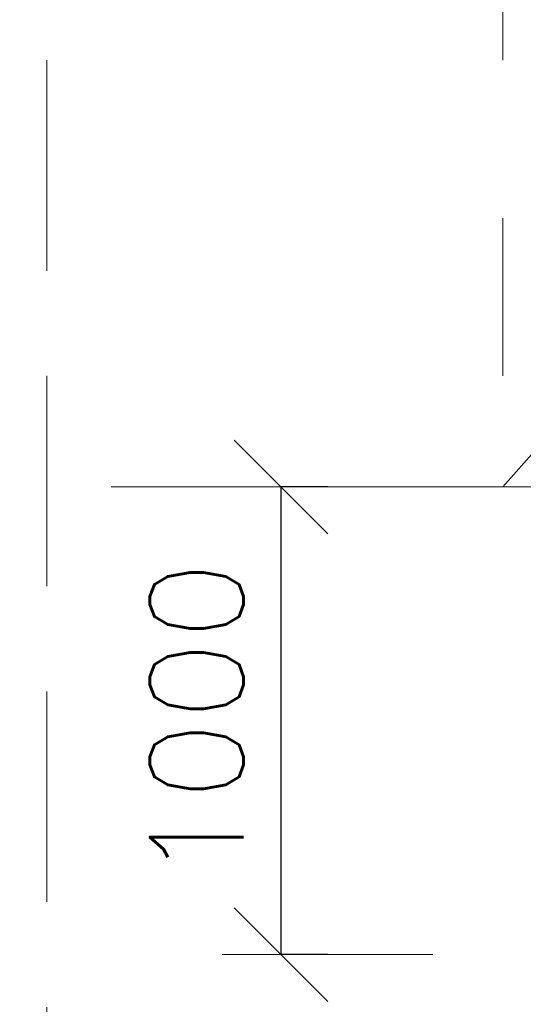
# Model space of a CAD drawing. Header units: inches. Extents: x 0 to 1545919, y -165762 to 23143738.
# Tile 22 of 131: x 67907 to 68984, y 159031 to 161136. Entities that reach past the tile are written whole.
import ezdxf

# ---------------------------------------------------------------- set-up
doc = ezdxf.new("R2010")
doc.units = ezdxf.units.IN
doc.header["$LTSCALE"] = 1800
doc.header["$MEASUREMENT"] = 0
doc.linetypes.add('CENTER', pattern=[2, 1.25, -0.25, 0.25, -0.25])
doc.linetypes.add('HIDDEN', pattern=[0.375, 0.25, -0.125])
doc.layers.get('0').update_dxf_attribs({"color": 253, "lineweight": 5})
for name, color, linetype, lineweight in [('AUX COL', 1, 'Continuous', 18), ('CEN', 8, 'CENTER', 18), ('DIM', 4, 'Continuous', 18), ('EQUIP', 8, 'HIDDEN', 9), ('GRID', 251, 'CENTER', 18)]:
    doc.layers.add(name, color=color, linetype=linetype, lineweight=lineweight)
doc.styles.add('ROMANS', font='romans.shx')
doc.dimstyles.new('HALF', dxfattribs={"dimtxt": 200, "dimasz": 200, "dimexe": 0, "dimexo": 0, "dimgap": 80, "dimtad": 1, "dimdec": 0, "dimzin": 0, "dimdsep": 46, "dimtxsty": 'ROMANS', "dimblk": 'OBLIQUE', "dimcen": 0, "dimclrd": 4, "dimclre": 9, "dimclrt": 256, "dimadec": 0, "dimazin": 0, "dimtfac": 0.09, "dimtdec": 0, "dimtix": 1, "dimtofl": 0, "dimtmove": 0, "dimatfit": 3, "dimldrblk": 'DOT', "dimfxl": 1, "dimtolj": 1, "dimtzin": 0, "dimarcsym": 0})

# ---------------------------------------------------------------- blocks, each defined once
blk = doc.blocks.new('AUX COLUMNS')
at = {"layer": 'GRID'}
blk.add_line((-171537.8, 65915), (-242037.8, 65915), dxfattribs=at)
blk = doc.blocks.new('_Oblique')
at = {"color": 0, "linetype": 'ByBlock', "lineweight": -2}
blk.add_line((-0.5, -0.5), (0.5, 0.5), dxfattribs=at)
blk = doc.blocks.new('*D873')
at = {"layer": 'DIM', "color": 9, "lineweight": -2, "transparency": 16777216}
for p, q in [((68566, 160137), (68465.4, 160137)), ((68566, 159137), (68465.4, 159137))]:
    blk.add_line(p, q, dxfattribs=at)
at = {"layer": 'DIM', "color": 4, "lineweight": -2, "transparency": 16777216}
blk.add_line((68465.4, 160137), (68465.4, 159137), dxfattribs=at)
at = {"layer": 'DIM', "color": 4, "lineweight": -2, "transparency": 16777216, "xscale": 200, "yscale": 200, "zscale": 200}
for p, rotation in [((68465.4, 160137), 90), ((68465.4, 159137), 270)]:
    blk.add_blockref('_Oblique', p, dxfattribs=dict(at, rotation=rotation))
at = {"layer": 'DIM', "transparency": 16777216, "insert": (68285.4, 159637), "char_height": 200, "attachment_point": 5, "rotation": 90, "style": 'ROMANS'}
blk.add_mtext('\\A1;1000', dxfattribs=at)
blk = doc.blocks.new('_Dot')
at = {"color": 0, "linetype": 'ByBlock', "lineweight": -2}
blk.add_line((-0.5, 0), (-1, 0), dxfattribs=at)
at = {"color": 0, "linetype": 'ByBlock', "const_width": 0.5}
blk.add_lwpolyline([(-0.25, 0, 1), (0.25, 0, 1)], format="xyb", close=True, dxfattribs=at)
blk = doc.blocks.new('MDBFP')
blk.add_line((70822.2, 74790.1), (70822.2, 78277.1))
blk.add_line((70822.2, 74790.1), (70822.2, 78277.1))
at = {"layer": 'CEN', "ltscale": 0.75}
blk.add_line((74097.2, 79627.6), (71797.2, 77027.6), dxfattribs=at)
blk.add_lwpolyline([(71797.2, 77027.6), (74097.2, 77027.6), (74097.2, 79627.6), (71797.2, 79627.6)], close=True, dxfattribs=at)
at = {"layer": 'CEN', "flags": 128}
blk.add_lwpolyline([(70959.6, 77027.6), (75145.6, 77027.6)], dxfattribs=at)

msp = doc.modelspace()

# ---------------------------------------------------------------- block references
at = {"layer": 'AUX COL'}
msp.add_blockref('AUX COLUMNS', (271827.812, 93222.023), dxfattribs=at)
at = {"layer": 'EQUIP'}
msp.add_blockref('MDBFP', (-2857.213, 83109.421), dxfattribs=at)

# ---------------------------------------------------------------- dimensions: what is measured, and where the dimension line sits
at = {"layer": 'DIM'}
dim = msp.add_linear_dim(base=(68465.363, 159137.047), p1=(68566.023, 160137.047), p2=(68566.023, 159137.047), angle=90, dimstyle='HALF', override={"dimtmove": 0}, dxfattribs=at)
dim.commit()
dim.dimension.update_dxf_attribs({"geometry": '*D873', "text_midpoint": (68285.363, 159637.047)})

doc.saveas('drawing.dxf')
